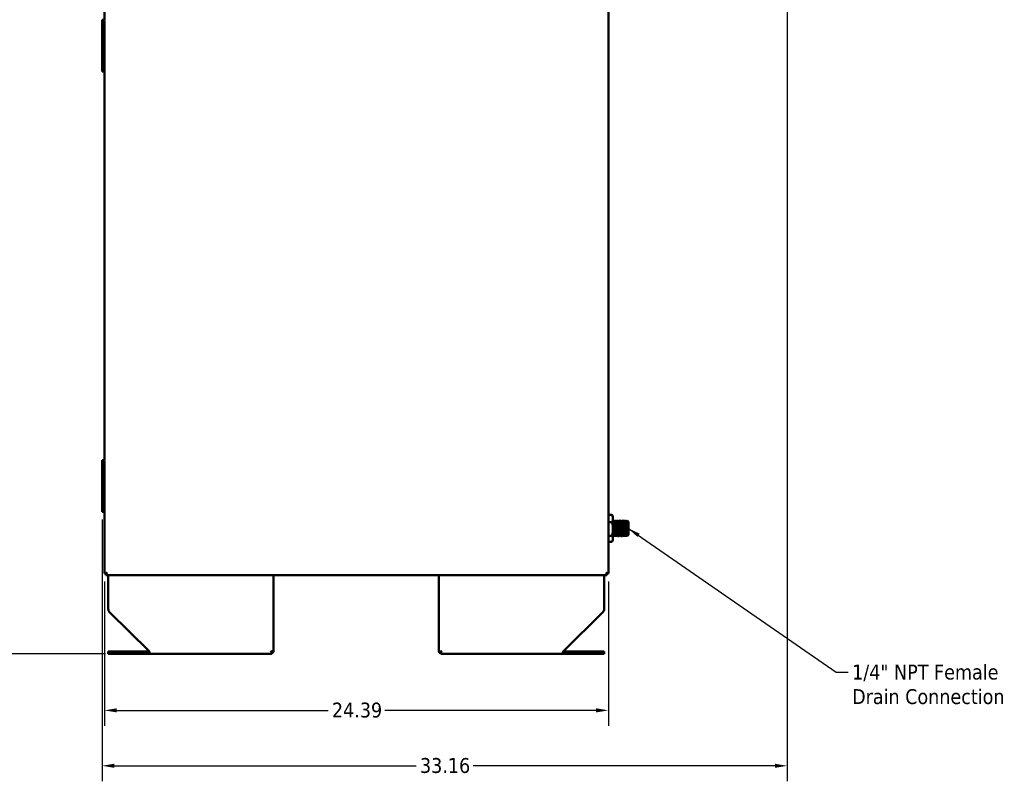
# Model space of a CAD drawing. Header units: inches. Extents: x 1 to 203, y 4 to 128.
# Tile 18 of 137: x 37 to 84, y 36 to 73. Entities that reach past the tile are written whole.
import ezdxf

# ---------------------------------------------------------------- set-up
doc = ezdxf.new("R2010")
doc.units = ezdxf.units.IN
doc.header["$LTSCALE"] = 6
doc.header["$MEASUREMENT"] = 0
for name, color, linetype, lineweight in [('Dimension (ANSI)', 7, 'Continuous', 25), ('Symbol (ANSI)', 7, 'Continuous', 25), ('Visible (ANSI)', 7, 'Continuous', 50)]:
    doc.layers.add(name, color=color, linetype=linetype, lineweight=lineweight)
doc.styles.add('Note Text (ANSI)', font='tahoma.ttf')
doc.dimstyles.new('Default (ANSI)', dxfattribs={"dimscale": 6, "dimtxt": 0.12, "dimasz": 0.098425, "dimexe": 0.125, "dimexo": 0.0625, "dimgap": 0.031496, "dimtad": 0, "dimtih": 1, "dimtoh": 1, "dimrnd": 1e-08, "dimzin": 4, "dimdsep": 46, "dimtxsty": 'Note Text (ANSI)', "dimcen": 0.09, "dimdle": 0.393701, "dimclrd": 256, "dimclre": 256, "dimclrt": 256, "dimadec": 0, "dimazin": 1, "dimtfac": 1, "dimtofl": 0, "dimtmove": 0, "dimatfit": 3, "dimfxl": 1, "dimtolj": 1, "dimtzin": 4, "dimlwd": -1, "dimlwe": -1, "dimarcsym": 0})
doc.dimstyles.new('Default (ANSI)$7', dxfattribs={"dimscale": 6, "dimtxt": 0.12, "dimasz": 0.098425, "dimexe": 0.125, "dimexo": 0.0625, "dimgap": 0.031496, "dimtad": 0, "dimtih": 1, "dimtoh": 1, "dimrnd": 1e-08, "dimzin": 4, "dimdsep": 46, "dimtxsty": 'Note Text (ANSI)', "dimcen": 0.09, "dimdle": 0.393701, "dimclrd": 256, "dimclre": 256, "dimclrt": 256, "dimadec": 0, "dimazin": 1, "dimtfac": 1, "dimtofl": 0, "dimtmove": 0, "dimatfit": 3, "dimfxl": 1, "dimtolj": 1, "dimtzin": 4, "dimlwd": -1, "dimlwe": -1, "dimarcsym": 0})

# ---------------------------------------------------------------- blocks, each defined once
blk = doc.blocks.new('*D13')
at = {"layer": 'Defpoints', "color": 0, "transparency": 16777216}
for p in [(73.92, 95.895), (40.765, 48.928), (73.92, 36.644)]:
    blk.add_point(p, dxfattribs=at)
at = {"layer": 'Dimension (ANSI)', "transparency": 16777216}
for p, q in [((73.92, 95.52), (73.92, 35.894)), ((40.765, 48.553), (40.765, 35.894)), ((41.355, 36.644), (55.962, 36.644)), ((73.33, 36.644), (58.723, 36.644))]:
    blk.add_line(p, q, dxfattribs=at)
for points in [[(41.355, 36.743), (41.355, 36.546), (40.765, 36.644)], [(73.33, 36.743), (73.33, 36.546), (73.92, 36.644)]]:
    blk.add_solid(points, dxfattribs=at)
at = {"layer": 'Dimension (ANSI)', "transparency": 16777216, "insert": (56.151, 37.019), "char_height": 0.72, "attachment_point": 1, "style": 'Note Text (ANSI)'}
blk.add_mtext('\\A1;33.16', dxfattribs=at)
blk = doc.blocks.new('*D14')
at = {"layer": 'Defpoints', "color": 0, "transparency": 16777216}
for p in [(40.882, 45.939), (65.267, 45.939), (65.267, 39.325)]:
    blk.add_point(p, dxfattribs=at)
at = {"layer": 'Dimension (ANSI)', "transparency": 16777216}
for p, q in [((40.882, 45.564), (40.882, 38.575)), ((65.267, 45.564), (65.267, 38.575)), ((41.472, 39.325), (51.701, 39.325)), ((64.676, 39.325), (54.447, 39.325))]:
    blk.add_line(p, q, dxfattribs=at)
for points in [[(41.472, 39.423), (41.472, 39.226), (40.882, 39.325)], [(64.676, 39.423), (64.676, 39.226), (65.267, 39.325)]]:
    blk.add_solid(points, dxfattribs=at)
at = {"layer": 'Dimension (ANSI)', "transparency": 16777216, "insert": (51.89, 39.7), "char_height": 0.72, "attachment_point": 1, "style": 'Note Text (ANSI)'}
blk.add_mtext('\\A1;24.39', dxfattribs=at)
blk = doc.blocks.new('*D15')
at = {"layer": 'Defpoints', "color": 0, "transparency": 16777216}
for p in [(35.761, 118.263), (40.958, 118.263), (41.316, 42.065)]:
    blk.add_point(p, dxfattribs=at)
at = {"layer": 'Dimension (ANSI)', "transparency": 16777216}
for p, q in [((40.583, 118.263), (35.011, 118.263)), ((35.761, 117.672), (35.761, 80.728)), ((35.761, 42.655), (35.761, 79.6)), ((40.941, 42.065), (35.011, 42.065))]:
    blk.add_line(p, q, dxfattribs=at)
for points in [[(35.663, 117.672), (35.86, 117.672), (35.761, 118.263)], [(35.663, 42.655), (35.86, 42.655), (35.761, 42.065)]]:
    blk.add_solid(points, dxfattribs=at)
at = {"layer": 'Dimension (ANSI)', "transparency": 16777216, "insert": (34.574, 80.539), "char_height": 0.72, "attachment_point": 1, "style": 'Note Text (ANSI)'}
blk.add_mtext('\\A1;76.20', dxfattribs=at)

msp = doc.modelspace()

# ---------------------------------------------------------------- linework, layer by layer
at = {"layer": 'Visible (ANSI)'}
for p, q in [((65.267, 45.939), (65.267, 118.189)), ((40.882, 91.432), (40.882, 72.727)), ((40.882, 72.727), (40.765, 72.727)), ((40.765, 72.727), (40.765, 72.227)), ((40.882, 72.696), (40.883, 72.696)), ((40.883, 72.696), (40.883, 70.133)), ((40.883, 72.227), (40.765, 72.227)), ((40.883, 72.227), (40.765, 72.227)), ((40.765, 72.227), (40.765, 71.727)), ((40.883, 71.727), (40.765, 71.727)), ((40.765, 71.727), (40.765, 71.227)), ((40.883, 71.727), (40.765, 71.727)), ((40.883, 71.227), (40.765, 71.227)), ((40.883, 71.227), (40.765, 71.227)), ((40.765, 71.227), (40.765, 70.727)), ((40.883, 70.727), (40.765, 70.727)), ((40.765, 70.727), (40.765, 70.227)), ((40.883, 70.727), (40.765, 70.727)), ((40.883, 70.227), (40.765, 70.227)), ((40.882, 70.133), (40.882, 51.428)), ((40.883, 70.133), (40.882, 70.133)), ((40.882, 51.428), (40.765, 51.428)), ((40.765, 51.428), (40.765, 50.928)), ((40.882, 51.396), (40.883, 51.396)), ((40.883, 51.396), (40.883, 48.834)), ((40.883, 50.928), (40.765, 50.928)), ((40.883, 50.928), (40.765, 50.928)), ((40.765, 50.928), (40.765, 50.428)), ((40.883, 50.428), (40.765, 50.428)), ((40.765, 50.428), (40.765, 49.928)), ((40.883, 50.428), (40.765, 50.428)), ((40.883, 49.928), (40.765, 49.928)), ((40.883, 49.928), (40.765, 49.928)), ((40.765, 49.928), (40.765, 49.428)), ((40.883, 49.428), (40.765, 49.428)), ((40.765, 49.428), (40.765, 48.928)), ((40.883, 49.428), (40.765, 49.428)), ((40.883, 48.928), (40.765, 48.928)), ((40.883, 48.834), (40.882, 48.834)), ((40.882, 48.834), (40.882, 45.939)), ((65.442, 48.775), (65.267, 48.775)), ((65.492, 48.689), (65.452, 48.757)), ((65.492, 48.689), (65.492, 48.598)), ((65.442, 48.421), (65.267, 48.421)), ((65.492, 48.598), (65.492, 48.096)), ((65.523, 48.461), (65.515, 48.461)), ((65.546, 48.501), (65.554, 48.501)), ((65.585, 48.461), (65.578, 48.461)), ((65.609, 48.501), (65.616, 48.501)), ((65.648, 48.461), (65.64, 48.461)), ((65.671, 48.501), (65.679, 48.501)), ((65.71, 48.461), (65.703, 48.461)), ((65.734, 48.501), (65.741, 48.501)), ((65.773, 48.461), (65.765, 48.461)), ((65.796, 48.501), (65.804, 48.501)), ((65.835, 48.461), (65.828, 48.461)), ((65.859, 48.501), (65.866, 48.501)), ((65.898, 48.461), (65.89, 48.461)), ((65.921, 48.501), (65.929, 48.501)), ((65.96, 48.461), (65.953, 48.461)), ((65.984, 48.501), (65.991, 48.501)), ((66.023, 48.461), (66.015, 48.461)), ((66.046, 48.501), (66.054, 48.501)), ((66.085, 48.461), (66.078, 48.461)), ((66.109, 48.501), (66.116, 48.501)), ((66.148, 48.461), (66.14, 48.461)), ((66.171, 48.501), (66.179, 48.501)), ((66.179, 48.501), (66.179, 48.377)), ((66.21, 48.461), (66.203, 48.461)), ((66.21, 48.461), (66.213, 48.467)), ((66.242, 48.439), (66.214, 48.467)), ((66.22, 48.056), (66.22, 48.308)), ((66.242, 48.439), (66.242, 47.814)), ((65.442, 47.772), (65.267, 47.772)), ((65.492, 48.096), (65.492, 47.625)), ((65.515, 47.751), (65.523, 47.751)), ((65.554, 47.792), (65.546, 47.792)), ((65.577, 47.751), (65.585, 47.751)), ((65.616, 47.792), (65.609, 47.792)), ((65.64, 47.751), (65.648, 47.751)), ((65.679, 47.792), (65.671, 47.792)), ((65.702, 47.751), (65.71, 47.751)), ((65.741, 47.792), (65.734, 47.792)), ((65.765, 47.751), (65.773, 47.751)), ((65.804, 47.792), (65.796, 47.792)), ((65.827, 47.751), (65.835, 47.751)), ((65.866, 47.792), (65.859, 47.792)), ((65.89, 47.751), (65.898, 47.751)), ((65.929, 47.792), (65.921, 47.792)), ((65.952, 47.751), (65.96, 47.751)), ((65.991, 47.792), (65.984, 47.792)), ((66.015, 47.751), (66.023, 47.751)), ((66.054, 47.792), (66.046, 47.792)), ((66.077, 47.751), (66.085, 47.751)), ((66.116, 47.792), (66.109, 47.792)), ((66.14, 47.751), (66.148, 47.751)), ((66.179, 47.792), (66.171, 47.792)), ((66.242, 47.814), (66.194, 47.766)), ((65.442, 47.478), (65.267, 47.478)), ((65.492, 47.564), (65.452, 47.496)), ((65.492, 47.625), (65.492, 47.564)), ((40.882, 45.939), (40.884, 45.939)), ((40.927, 45.939), (40.884, 45.939)), ((40.958, 45.939), (40.927, 45.939)), ((40.958, 45.939), (40.956, 45.939)), ((40.956, 45.865), (40.956, 45.939)), ((40.958, 45.865), (40.956, 45.865)), ((40.958, 45.939), (40.958, 45.939)), ((40.958, 45.939), (40.958, 45.939)), ((40.958, 45.939), (40.958, 45.939)), ((40.958, 45.939), (40.958, 45.908)), ((40.958, 45.939), (40.958, 45.939)), ((65.193, 45.865), (40.958, 45.865)), ((40.998, 45.978), (40.998, 45.978)), ((40.998, 45.978), (40.998, 45.978)), ((41.066, 44.232), (41.066, 45.865)), ((49.066, 42.169), (49.066, 45.865)), ((57.066, 42.169), (57.066, 45.865)), ((65.066, 44.232), (65.066, 45.865)), ((65.154, 45.978), (65.154, 45.978)), ((65.19, 45.941), (65.19, 45.942)), ((65.193, 45.939), (65.193, 45.939)), ((65.193, 45.939), (65.193, 45.939)), ((65.193, 45.939), (65.193, 45.939)), ((65.193, 45.939), (65.193, 45.939)), ((65.193, 45.939), (65.225, 45.939)), ((65.193, 45.939), (65.193, 45.939)), ((65.193, 45.939), (65.193, 45.908)), ((65.225, 45.939), (65.267, 45.939)), ((41.141, 44.053), (43.026, 42.208)), ((64.991, 44.053), (63.106, 42.208)), ((41.066, 42.169), (41.316, 42.169)), ((41.066, 42.065), (41.066, 42.169)), ((41.066, 42.065), (41.316, 42.065)), ((43.003, 42.169), (41.316, 42.169)), ((43.003, 42.065), (41.316, 42.065)), ((43.003, 42.169), (43.043, 42.169)), ((43.003, 42.065), (43.003, 42.169)), ((43.075, 42.065), (43.003, 42.065)), ((48.962, 42.064), (43.076, 42.064)), ((48.962, 42.168), (48.922, 42.208)), ((48.962, 42.169), (48.922, 42.208)), ((49.066, 42.169), (48.962, 42.169)), ((48.962, 42.064), (48.962, 42.168)), ((57.066, 42.169), (57.17, 42.169)), ((57.17, 42.169), (57.209, 42.208)), ((57.17, 42.168), (57.209, 42.208)), ((57.17, 42.064), (57.17, 42.168)), ((63.056, 42.064), (57.17, 42.064)), ((63.128, 42.065), (63.056, 42.065)), ((63.088, 42.169), (63.128, 42.169)), ((64.816, 42.169), (63.128, 42.169)), ((63.128, 42.065), (63.128, 42.169)), ((64.816, 42.065), (63.128, 42.065)), ((64.816, 42.169), (65.066, 42.169)), ((64.816, 42.065), (65.066, 42.065)), ((65.066, 42.169), (65.066, 42.065))]:
    msp.add_line(p, q, dxfattribs=at)
for centre, radius, start, end in [((41.316, 44.232), 0.25, 180, 225.608), ((64.816, 44.232), 0.25, 314.392, 0), ((48.922, 42.208), 0.0394, 314.8618, 314.9763), ((48.922, 42.208), 0.143, 285.9148, 344.0525), ((57.209, 42.208), 0.143, 195.9475, 254.0852), ((57.209, 42.208), 0.0394, 225.0237, 225.1382)]:
    msp.add_arc(centre, radius, start, end, dxfattribs=at)
for centre, major_axis, ratio, start_param, end_param in [((40.998, 45.978), (0.0394, 0.0394), 0.001879, 3.143472, 4.709443), ((40.958, 45.978), (0, -0.113), 0.003758, 0, 0.895985), ((40.997, 45.979), (-0.113, -0.113), 0.001879, 1.569227, 1.570999), ((40.997, 45.978), (0, -0.113), 0.003758, 1.56912, 1.570796), ((40.997, 45.978), (0, -0.0394), 0.003758, 1.565972, 1.568563), ((40.998, 45.978), (0.113, 0.113), 0.001879, 4.71082, 4.712592), ((65.153, 45.978), (0, -0.113), 0.003758, 1.56912, 1.570796), ((65.153, 45.979), (-0.113, 0.113), 0.001879, 4.707062, 4.708834), ((65.153, 45.979), (-0.0394, 0.0394), 0.001879, 3.139714, 4.703452), ((65.153, 45.978), (0.113, -0.113), 0.001879, 1.565469, 1.567241), ((65.193, 45.978), (0, -0.113), 0.003758, 0, 0.895985)]:
    msp.add_ellipse(centre, major_axis=major_axis, ratio=ratio, start_param=start_param, end_param=end_param, dxfattribs=at)
for points, weights in [([(65.492, 48.598), (65.492, 48.68), (65.442, 48.775)], [1.63796447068, 1.63796447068, 1.52036391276]), ([(65.452, 48.757), (65.447, 48.766), (65.442, 48.775)], [1.5441148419, 1.53290844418, 1.52036391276]), ([(65.442, 48.421), (65.492, 48.516), (65.492, 48.598)], [1.52036391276, 1.63796447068, 1.63796447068]), ([(65.492, 48.096), (65.492, 48.247), (65.442, 48.421)], [1.63796447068, 1.63796447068, 1.52036391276]), ([(66.179, 48.501), (66.179, 48.501), (66.179, 48.501)], [1, 0.994685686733, 0.990113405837]), ([(65.442, 47.772), (65.492, 47.946), (65.492, 48.096)], [1.52036391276, 1.63796447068, 1.63796447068]), ([(65.492, 47.625), (65.492, 47.693), (65.442, 47.772)], [1.63796447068, 1.63796447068, 1.52036391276]), ([(65.442, 47.478), (65.492, 47.557), (65.492, 47.625)], [1.52036391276, 1.63796447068, 1.63796447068])]:
    msp.add_rational_spline(points, weights, degree=2, dxfattribs=at)
for points, weights, knots in [([(65.523, 47.752), (65.519, 47.745), (65.515, 47.847), (65.511, 47.951), (65.507, 48.106), (65.504, 48.261), (65.5, 48.377), (65.496, 48.493), (65.492, 48.501)], [0.998039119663, 0.924872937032, 1, 0.923879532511, 1, 0.923879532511, 1, 0.923879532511, 1], [0.46006525, 0.46006525, 0.46006525, 0.465, 0.465, 0.47, 0.47, 0.475, 0.475, 0.48, 0.48, 0.48]), ([(65.515, 47.751), (65.511, 47.751), (65.507, 47.847), (65.504, 47.951), (65.5, 48.106), (65.496, 48.261), (65.492, 48.377)], [0.990113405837, 0.929193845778, 1, 0.923879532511, 1, 0.923879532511, 1], [0.50034907, 0.50034907, 0.50034907, 0.505, 0.505, 0.51, 0.51, 0.515, 0.515, 0.515]), ([(65.546, 47.792), (65.542, 47.792), (65.539, 47.878), (65.535, 47.97), (65.531, 48.109), (65.527, 48.247), (65.523, 48.35), (65.519, 48.453), (65.515, 48.46), (65.515, 48.46), (65.515, 48.46)], [0.990113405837, 0.929193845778, 1, 0.923879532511, 1, 0.923879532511, 1, 0.923879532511, 1, 0.99952250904, 0.999051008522], [0.46034907, 0.46034907, 0.46034907, 0.465, 0.465, 0.47, 0.47, 0.475, 0.475, 0.48, 0.48, 0.48003136, 0.48003136, 0.48003136]), ([(65.553, 47.793), (65.55, 47.799), (65.547, 47.878), (65.543, 47.97), (65.539, 48.109), (65.535, 48.247), (65.531, 48.35), (65.527, 48.453), (65.523, 48.46), (65.523, 48.461), (65.523, 48.461)], [0.982215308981, 0.934160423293, 1, 0.923879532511, 1, 0.923879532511, 1, 0.923879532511, 1, 0.994685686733, 0.990113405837], [0.4606753, 0.4606753, 0.4606753, 0.465, 0.465, 0.47, 0.47, 0.475, 0.475, 0.48, 0.48, 0.48034907, 0.48034907, 0.48034907]), ([(65.577, 47.751), (65.574, 47.751), (65.57, 47.847), (65.566, 47.951), (65.562, 48.106), (65.558, 48.261), (65.554, 48.377), (65.55, 48.493), (65.547, 48.501), (65.546, 48.502), (65.546, 48.501)], [0.990113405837, 0.929193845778, 1, 0.923879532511, 1, 0.923879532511, 1, 0.923879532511, 1, 0.990261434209, 0.983014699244], [0.46034907, 0.46034907, 0.46034907, 0.465, 0.465, 0.47, 0.47, 0.475, 0.475, 0.48, 0.48, 0.48063968, 0.48063968, 0.48063968]), ([(65.585, 47.752), (65.582, 47.745), (65.578, 47.847), (65.574, 47.951), (65.57, 48.106), (65.566, 48.261), (65.562, 48.377), (65.558, 48.493), (65.554, 48.501), (65.554, 48.501), (65.554, 48.501)], [0.998039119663, 0.924872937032, 1, 0.923879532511, 1, 0.923879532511, 1, 0.923879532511, 1, 0.994685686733, 0.990113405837], [0.42006525, 0.42006525, 0.42006525, 0.425, 0.425, 0.43, 0.43, 0.435, 0.435, 0.44, 0.44, 0.44034907, 0.44034907, 0.44034907]), ([(65.609, 47.792), (65.605, 47.792), (65.601, 47.878), (65.597, 47.97), (65.593, 48.109), (65.589, 48.247), (65.586, 48.35), (65.582, 48.453), (65.578, 48.46), (65.578, 48.46), (65.578, 48.46)], [0.990113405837, 0.929193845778, 1, 0.923879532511, 1, 0.923879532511, 1, 0.923879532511, 1, 0.99952250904, 0.999051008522], [0.42034907, 0.42034907, 0.42034907, 0.425, 0.425, 0.43, 0.43, 0.435, 0.435, 0.44, 0.44, 0.44003136, 0.44003136, 0.44003136]), ([(65.616, 47.793), (65.612, 47.799), (65.609, 47.878), (65.605, 47.97), (65.601, 48.109), (65.597, 48.247), (65.593, 48.35), (65.589, 48.453), (65.586, 48.46), (65.585, 48.461), (65.585, 48.461)], [0.982215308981, 0.934160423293, 1, 0.923879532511, 1, 0.923879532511, 1, 0.923879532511, 1, 0.994685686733, 0.990113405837], [0.4206753, 0.4206753, 0.4206753, 0.425, 0.425, 0.43, 0.43, 0.435, 0.435, 0.44, 0.44, 0.44034907, 0.44034907, 0.44034907]), ([(65.64, 47.751), (65.636, 47.751), (65.632, 47.847), (65.629, 47.951), (65.625, 48.106), (65.621, 48.261), (65.617, 48.377), (65.613, 48.493), (65.609, 48.501), (65.609, 48.502), (65.608, 48.501)], [0.990113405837, 0.929193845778, 1, 0.923879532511, 1, 0.923879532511, 1, 0.923879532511, 1, 0.990261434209, 0.983014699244], [0.42034907, 0.42034907, 0.42034907, 0.425, 0.425, 0.43, 0.43, 0.435, 0.435, 0.44, 0.44, 0.44063968, 0.44063968, 0.44063968]), ([(65.648, 47.752), (65.644, 47.745), (65.64, 47.847), (65.636, 47.951), (65.632, 48.106), (65.629, 48.261), (65.625, 48.377), (65.621, 48.493), (65.617, 48.501), (65.617, 48.501), (65.616, 48.501)], [0.998039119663, 0.924872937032, 1, 0.923879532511, 1, 0.923879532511, 1, 0.923879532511, 1, 0.994685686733, 0.990113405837], [0.38006525, 0.38006525, 0.38006525, 0.385, 0.385, 0.39, 0.39, 0.395, 0.395, 0.4, 0.4, 0.40034907, 0.40034907, 0.40034907]), ([(65.671, 47.792), (65.667, 47.792), (65.664, 47.878), (65.66, 47.97), (65.656, 48.109), (65.652, 48.247), (65.648, 48.35), (65.644, 48.453), (65.64, 48.46), (65.64, 48.46), (65.64, 48.46)], [0.990113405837, 0.929193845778, 1, 0.923879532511, 1, 0.923879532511, 1, 0.923879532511, 1, 0.99952250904, 0.999051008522], [0.38034907, 0.38034907, 0.38034907, 0.385, 0.385, 0.39, 0.39, 0.395, 0.395, 0.4, 0.4, 0.40003136, 0.40003136, 0.40003136]), ([(65.678, 47.793), (65.675, 47.799), (65.672, 47.878), (65.668, 47.97), (65.664, 48.109), (65.66, 48.247), (65.656, 48.35), (65.652, 48.453), (65.648, 48.46), (65.648, 48.461), (65.648, 48.461)], [0.982215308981, 0.934160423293, 1, 0.923879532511, 1, 0.923879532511, 1, 0.923879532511, 1, 0.994685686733, 0.990113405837], [0.3806753, 0.3806753, 0.3806753, 0.385, 0.385, 0.39, 0.39, 0.395, 0.395, 0.4, 0.4, 0.40034907, 0.40034907, 0.40034907]), ([(65.702, 47.751), (65.699, 47.751), (65.695, 47.847), (65.691, 47.951), (65.687, 48.106), (65.683, 48.261), (65.679, 48.377), (65.675, 48.493), (65.672, 48.501), (65.671, 48.502), (65.671, 48.501)], [0.990113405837, 0.929193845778, 1, 0.923879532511, 1, 0.923879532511, 1, 0.923879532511, 1, 0.990261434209, 0.983014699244], [0.38034907, 0.38034907, 0.38034907, 0.385, 0.385, 0.39, 0.39, 0.395, 0.395, 0.4, 0.4, 0.40063968, 0.40063968, 0.40063968]), ([(65.71, 47.752), (65.707, 47.745), (65.703, 47.847), (65.699, 47.951), (65.695, 48.106), (65.691, 48.261), (65.687, 48.377), (65.683, 48.493), (65.679, 48.501), (65.679, 48.501), (65.679, 48.501)], [0.998039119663, 0.924872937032, 1, 0.923879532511, 1, 0.923879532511, 1, 0.923879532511, 1, 0.994685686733, 0.990113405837], [0.34006525, 0.34006525, 0.34006525, 0.345, 0.345, 0.35, 0.35, 0.355, 0.355, 0.36, 0.36, 0.36034907, 0.36034907, 0.36034907]), ([(65.734, 47.792), (65.73, 47.792), (65.726, 47.878), (65.722, 47.97), (65.718, 48.109), (65.714, 48.247), (65.711, 48.35), (65.707, 48.453), (65.703, 48.46), (65.703, 48.46), (65.703, 48.46)], [0.990113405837, 0.929193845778, 1, 0.923879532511, 1, 0.923879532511, 1, 0.923879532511, 1, 0.99952250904, 0.999051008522], [0.34034907, 0.34034907, 0.34034907, 0.345, 0.345, 0.35, 0.35, 0.355, 0.355, 0.36, 0.36, 0.36003136, 0.36003136, 0.36003136]), ([(65.741, 47.793), (65.737, 47.799), (65.734, 47.878), (65.73, 47.97), (65.726, 48.109), (65.722, 48.247), (65.718, 48.35), (65.714, 48.453), (65.711, 48.46), (65.71, 48.461), (65.71, 48.461)], [0.982215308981, 0.934160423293, 1, 0.923879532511, 1, 0.923879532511, 1, 0.923879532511, 1, 0.994685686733, 0.990113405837], [0.3406753, 0.3406753, 0.3406753, 0.345, 0.345, 0.35, 0.35, 0.355, 0.355, 0.36, 0.36, 0.36034907, 0.36034907, 0.36034907]), ([(65.765, 47.751), (65.761, 47.751), (65.757, 47.847), (65.754, 47.951), (65.75, 48.106), (65.746, 48.261), (65.742, 48.377), (65.738, 48.493), (65.734, 48.501), (65.734, 48.502), (65.733, 48.501)], [0.990113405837, 0.929193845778, 1, 0.923879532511, 1, 0.923879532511, 1, 0.923879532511, 1, 0.990261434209, 0.983014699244], [0.34034907, 0.34034907, 0.34034907, 0.345, 0.345, 0.35, 0.35, 0.355, 0.355, 0.36, 0.36, 0.36063968, 0.36063968, 0.36063968]), ([(65.773, 47.752), (65.769, 47.745), (65.765, 47.847), (65.761, 47.951), (65.757, 48.106), (65.754, 48.261), (65.75, 48.377), (65.746, 48.493), (65.742, 48.501), (65.742, 48.501), (65.741, 48.501)], [0.998039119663, 0.924872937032, 1, 0.923879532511, 1, 0.923879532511, 1, 0.923879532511, 1, 0.994685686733, 0.990113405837], [0.30006525, 0.30006525, 0.30006525, 0.305, 0.305, 0.31, 0.31, 0.315, 0.315, 0.32, 0.32, 0.32034907, 0.32034907, 0.32034907]), ([(65.796, 47.792), (65.792, 47.792), (65.789, 47.878), (65.785, 47.97), (65.781, 48.109), (65.777, 48.247), (65.773, 48.35), (65.769, 48.453), (65.765, 48.46), (65.765, 48.46), (65.765, 48.46)], [0.990113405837, 0.929193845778, 1, 0.923879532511, 1, 0.923879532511, 1, 0.923879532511, 1, 0.99952250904, 0.999051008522], [0.30034907, 0.30034907, 0.30034907, 0.305, 0.305, 0.31, 0.31, 0.315, 0.315, 0.32, 0.32, 0.32003136, 0.32003136, 0.32003136]), ([(65.803, 47.793), (65.8, 47.799), (65.797, 47.878), (65.793, 47.97), (65.789, 48.109), (65.785, 48.247), (65.781, 48.35), (65.777, 48.453), (65.773, 48.46), (65.773, 48.461), (65.773, 48.461)], [0.982215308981, 0.934160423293, 1, 0.923879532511, 1, 0.923879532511, 1, 0.923879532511, 1, 0.994685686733, 0.990113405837], [0.3006753, 0.3006753, 0.3006753, 0.305, 0.305, 0.31, 0.31, 0.315, 0.315, 0.32, 0.32, 0.32034907, 0.32034907, 0.32034907]), ([(65.827, 47.751), (65.824, 47.751), (65.82, 47.847), (65.816, 47.951), (65.812, 48.106), (65.808, 48.261), (65.804, 48.377), (65.8, 48.493), (65.797, 48.501), (65.796, 48.502), (65.796, 48.501)], [0.990113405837, 0.929193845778, 1, 0.923879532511, 1, 0.923879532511, 1, 0.923879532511, 1, 0.990261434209, 0.983014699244], [0.30034907, 0.30034907, 0.30034907, 0.305, 0.305, 0.31, 0.31, 0.315, 0.315, 0.32, 0.32, 0.32063968, 0.32063968, 0.32063968]), ([(65.835, 47.752), (65.832, 47.745), (65.828, 47.847), (65.824, 47.951), (65.82, 48.106), (65.816, 48.261), (65.812, 48.377), (65.808, 48.493), (65.804, 48.501), (65.804, 48.501), (65.804, 48.501)], [0.998039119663, 0.924872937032, 1, 0.923879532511, 1, 0.923879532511, 1, 0.923879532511, 1, 0.994685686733, 0.990113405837], [0.26006525, 0.26006525, 0.26006525, 0.265, 0.265, 0.27, 0.27, 0.275, 0.275, 0.28, 0.28, 0.28034907, 0.28034907, 0.28034907]), ([(65.859, 47.792), (65.855, 47.792), (65.851, 47.878), (65.847, 47.97), (65.843, 48.109), (65.839, 48.247), (65.836, 48.35), (65.832, 48.453), (65.828, 48.46), (65.828, 48.46), (65.828, 48.46)], [0.990113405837, 0.929193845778, 1, 0.923879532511, 1, 0.923879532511, 1, 0.923879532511, 1, 0.99952250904, 0.999051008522], [0.26034907, 0.26034907, 0.26034907, 0.265, 0.265, 0.27, 0.27, 0.275, 0.275, 0.28, 0.28, 0.28003136, 0.28003136, 0.28003136]), ([(65.866, 47.793), (65.862, 47.799), (65.859, 47.878), (65.855, 47.97), (65.851, 48.109), (65.847, 48.247), (65.843, 48.35), (65.839, 48.453), (65.836, 48.46), (65.835, 48.461), (65.835, 48.461)], [0.982215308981, 0.934160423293, 1, 0.923879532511, 1, 0.923879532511, 1, 0.923879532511, 1, 0.994685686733, 0.990113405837], [0.2606753, 0.2606753, 0.2606753, 0.265, 0.265, 0.27, 0.27, 0.275, 0.275, 0.28, 0.28, 0.28034907, 0.28034907, 0.28034907]), ([(65.89, 47.751), (65.886, 47.751), (65.882, 47.847), (65.879, 47.951), (65.875, 48.106), (65.871, 48.261), (65.867, 48.377), (65.863, 48.493), (65.859, 48.501), (65.859, 48.502), (65.858, 48.501)], [0.990113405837, 0.929193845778, 1, 0.923879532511, 1, 0.923879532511, 1, 0.923879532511, 1, 0.990261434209, 0.983014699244], [0.26034907, 0.26034907, 0.26034907, 0.265, 0.265, 0.27, 0.27, 0.275, 0.275, 0.28, 0.28, 0.28063968, 0.28063968, 0.28063968]), ([(65.898, 47.752), (65.894, 47.745), (65.89, 47.847), (65.886, 47.951), (65.882, 48.106), (65.879, 48.261), (65.875, 48.377), (65.871, 48.493), (65.867, 48.501), (65.867, 48.501), (65.866, 48.501)], [0.998039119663, 0.924872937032, 1, 0.923879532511, 1, 0.923879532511, 1, 0.923879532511, 1, 0.994685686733, 0.990113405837], [0.22006525, 0.22006525, 0.22006525, 0.225, 0.225, 0.23, 0.23, 0.235, 0.235, 0.24, 0.24, 0.24034907, 0.24034907, 0.24034907]), ([(65.921, 47.792), (65.917, 47.792), (65.914, 47.878), (65.91, 47.97), (65.906, 48.109), (65.902, 48.247), (65.898, 48.35), (65.894, 48.453), (65.89, 48.46), (65.89, 48.46), (65.89, 48.46)], [0.990113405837, 0.929193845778, 1, 0.923879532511, 1, 0.923879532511, 1, 0.923879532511, 1, 0.99952250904, 0.999051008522], [0.22034907, 0.22034907, 0.22034907, 0.225, 0.225, 0.23, 0.23, 0.235, 0.235, 0.24, 0.24, 0.24003136, 0.24003136, 0.24003136]), ([(65.928, 47.793), (65.925, 47.799), (65.922, 47.878), (65.918, 47.97), (65.914, 48.109), (65.91, 48.247), (65.906, 48.35), (65.902, 48.453), (65.898, 48.46), (65.898, 48.461), (65.898, 48.461)], [0.982215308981, 0.934160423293, 1, 0.923879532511, 1, 0.923879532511, 1, 0.923879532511, 1, 0.994685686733, 0.990113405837], [0.2206753, 0.2206753, 0.2206753, 0.225, 0.225, 0.23, 0.23, 0.235, 0.235, 0.24, 0.24, 0.24034907, 0.24034907, 0.24034907]), ([(65.952, 47.751), (65.949, 47.751), (65.945, 47.847), (65.941, 47.951), (65.937, 48.106), (65.933, 48.261), (65.929, 48.377), (65.925, 48.493), (65.922, 48.501), (65.921, 48.502), (65.921, 48.501)], [0.990113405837, 0.929193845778, 1, 0.923879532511, 1, 0.923879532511, 1, 0.923879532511, 1, 0.990261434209, 0.983014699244], [0.22034907, 0.22034907, 0.22034907, 0.225, 0.225, 0.23, 0.23, 0.235, 0.235, 0.24, 0.24, 0.24063968, 0.24063968, 0.24063968]), ([(65.96, 47.752), (65.957, 47.745), (65.953, 47.847), (65.949, 47.951), (65.945, 48.106), (65.941, 48.261), (65.937, 48.377), (65.933, 48.493), (65.929, 48.501), (65.929, 48.501), (65.929, 48.501)], [0.998039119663, 0.924872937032, 1, 0.923879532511, 1, 0.923879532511, 1, 0.923879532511, 1, 0.994685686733, 0.990113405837], [0.18006525, 0.18006525, 0.18006525, 0.185, 0.185, 0.19, 0.19, 0.195, 0.195, 0.2, 0.2, 0.20034907, 0.20034907, 0.20034907]), ([(65.984, 47.792), (65.98, 47.792), (65.976, 47.878), (65.972, 47.97), (65.968, 48.109), (65.964, 48.247), (65.961, 48.35), (65.957, 48.453), (65.953, 48.46), (65.953, 48.46), (65.953, 48.46)], [0.990113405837, 0.929193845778, 1, 0.923879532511, 1, 0.923879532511, 1, 0.923879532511, 1, 0.99952250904, 0.999051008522], [0.18034907, 0.18034907, 0.18034907, 0.185, 0.185, 0.19, 0.19, 0.195, 0.195, 0.2, 0.2, 0.20003136, 0.20003136, 0.20003136]), ([(65.991, 47.793), (65.987, 47.799), (65.984, 47.878), (65.98, 47.97), (65.976, 48.109), (65.972, 48.247), (65.968, 48.35), (65.964, 48.453), (65.961, 48.46), (65.96, 48.461), (65.96, 48.461)], [0.982215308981, 0.934160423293, 1, 0.923879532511, 1, 0.923879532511, 1, 0.923879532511, 1, 0.994685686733, 0.990113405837], [0.1806753, 0.1806753, 0.1806753, 0.185, 0.185, 0.19, 0.19, 0.195, 0.195, 0.2, 0.2, 0.20034907, 0.20034907, 0.20034907]), ([(66.015, 47.751), (66.011, 47.751), (66.007, 47.847), (66.004, 47.951), (66, 48.106), (65.996, 48.261), (65.992, 48.377), (65.988, 48.493), (65.984, 48.501), (65.984, 48.502), (65.983, 48.501)], [0.990113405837, 0.929193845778, 1, 0.923879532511, 1, 0.923879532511, 1, 0.923879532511, 1, 0.990261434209, 0.983014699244], [0.18034907, 0.18034907, 0.18034907, 0.185, 0.185, 0.19, 0.19, 0.195, 0.195, 0.2, 0.2, 0.20063968, 0.20063968, 0.20063968]), ([(66.023, 47.752), (66.019, 47.745), (66.015, 47.847), (66.011, 47.951), (66.007, 48.106), (66.004, 48.261), (66, 48.377), (65.996, 48.493), (65.992, 48.501), (65.992, 48.501), (65.991, 48.501)], [0.998039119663, 0.924872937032, 1, 0.923879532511, 1, 0.923879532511, 1, 0.923879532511, 1, 0.994685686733, 0.990113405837], [0.14006525, 0.14006525, 0.14006525, 0.145, 0.145, 0.15, 0.15, 0.155, 0.155, 0.16, 0.16, 0.16034907, 0.16034907, 0.16034907]), ([(66.046, 47.792), (66.042, 47.792), (66.039, 47.878), (66.035, 47.97), (66.031, 48.109), (66.027, 48.247), (66.023, 48.35), (66.019, 48.453), (66.015, 48.46), (66.015, 48.46), (66.015, 48.46)], [0.990113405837, 0.929193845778, 1, 0.923879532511, 1, 0.923879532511, 1, 0.923879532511, 1, 0.99952250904, 0.999051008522], [0.14034907, 0.14034907, 0.14034907, 0.145, 0.145, 0.15, 0.15, 0.155, 0.155, 0.16, 0.16, 0.16003136, 0.16003136, 0.16003136]), ([(66.053, 47.793), (66.05, 47.799), (66.047, 47.878), (66.043, 47.97), (66.039, 48.109), (66.035, 48.247), (66.031, 48.35), (66.027, 48.453), (66.023, 48.46), (66.023, 48.461), (66.023, 48.461)], [0.982215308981, 0.934160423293, 1, 0.923879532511, 1, 0.923879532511, 1, 0.923879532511, 1, 0.994685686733, 0.990113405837], [0.1406753, 0.1406753, 0.1406753, 0.145, 0.145, 0.15, 0.15, 0.155, 0.155, 0.16, 0.16, 0.16034907, 0.16034907, 0.16034907]), ([(66.077, 47.751), (66.074, 47.751), (66.07, 47.847), (66.066, 47.951), (66.062, 48.106), (66.058, 48.261), (66.054, 48.377), (66.05, 48.493), (66.047, 48.501), (66.046, 48.502), (66.046, 48.501)], [0.990113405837, 0.929193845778, 1, 0.923879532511, 1, 0.923879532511, 1, 0.923879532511, 1, 0.990261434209, 0.983014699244], [0.14034907, 0.14034907, 0.14034907, 0.145, 0.145, 0.15, 0.15, 0.155, 0.155, 0.16, 0.16, 0.16063968, 0.16063968, 0.16063968]), ([(66.085, 47.752), (66.082, 47.745), (66.078, 47.847), (66.074, 47.951), (66.07, 48.106), (66.066, 48.261), (66.062, 48.377), (66.058, 48.493), (66.054, 48.501), (66.054, 48.501), (66.054, 48.501)], [0.998039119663, 0.924872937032, 1, 0.923879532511, 1, 0.923879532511, 1, 0.923879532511, 1, 0.994685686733, 0.990113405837], [0.10006525, 0.10006525, 0.10006525, 0.105, 0.105, 0.11, 0.11, 0.115, 0.115, 0.12, 0.12, 0.12034907, 0.12034907, 0.12034907]), ([(66.109, 47.792), (66.105, 47.792), (66.101, 47.878), (66.097, 47.97), (66.093, 48.109), (66.089, 48.247), (66.086, 48.35), (66.082, 48.453), (66.078, 48.46), (66.078, 48.46), (66.078, 48.46)], [0.990113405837, 0.929193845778, 1, 0.923879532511, 1, 0.923879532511, 1, 0.923879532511, 1, 0.99952250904, 0.999051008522], [0.10034907, 0.10034907, 0.10034907, 0.105, 0.105, 0.11, 0.11, 0.115, 0.115, 0.12, 0.12, 0.12003136, 0.12003136, 0.12003136]), ([(66.116, 47.793), (66.112, 47.799), (66.109, 47.878), (66.105, 47.97), (66.101, 48.109), (66.097, 48.247), (66.093, 48.35), (66.089, 48.453), (66.086, 48.46), (66.085, 48.461), (66.085, 48.461)], [0.982215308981, 0.934160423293, 1, 0.923879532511, 1, 0.923879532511, 1, 0.923879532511, 1, 0.994685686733, 0.990113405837], [0.1006753, 0.1006753, 0.1006753, 0.105, 0.105, 0.11, 0.11, 0.115, 0.115, 0.12, 0.12, 0.12034907, 0.12034907, 0.12034907]), ([(66.14, 47.751), (66.136, 47.751), (66.132, 47.847), (66.129, 47.951), (66.125, 48.106), (66.121, 48.261), (66.117, 48.377), (66.113, 48.493), (66.109, 48.501), (66.109, 48.502), (66.108, 48.501)], [0.990113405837, 0.929193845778, 1, 0.923879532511, 1, 0.923879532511, 1, 0.923879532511, 1, 0.990261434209, 0.983014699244], [0.10034907, 0.10034907, 0.10034907, 0.105, 0.105, 0.11, 0.11, 0.115, 0.115, 0.12, 0.12, 0.12063968, 0.12063968, 0.12063968]), ([(66.148, 47.752), (66.144, 47.745), (66.14, 47.847), (66.136, 47.951), (66.132, 48.106), (66.129, 48.261), (66.125, 48.377), (66.121, 48.493), (66.117, 48.501), (66.117, 48.501), (66.116, 48.501)], [0.998039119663, 0.924872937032, 1, 0.923879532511, 1, 0.923879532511, 1, 0.923879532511, 1, 0.994685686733, 0.990113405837], [0.06006525, 0.06006525, 0.06006525, 0.065, 0.065, 0.07, 0.07, 0.075, 0.075, 0.08, 0.08, 0.08034907, 0.08034907, 0.08034907]), ([(66.171, 47.792), (66.167, 47.792), (66.164, 47.878), (66.16, 47.97), (66.156, 48.109), (66.152, 48.247), (66.148, 48.35), (66.144, 48.453), (66.14, 48.46), (66.14, 48.46), (66.14, 48.46)], [0.990113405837, 0.929193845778, 1, 0.923879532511, 1, 0.923879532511, 1, 0.923879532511, 1, 0.99952250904, 0.999051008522], [0.06034907, 0.06034907, 0.06034907, 0.065, 0.065, 0.07, 0.07, 0.075, 0.075, 0.08, 0.08, 0.08003136, 0.08003136, 0.08003136]), ([(66.178, 47.793), (66.175, 47.799), (66.172, 47.878), (66.168, 47.97), (66.164, 48.109), (66.16, 48.247), (66.156, 48.35), (66.152, 48.453), (66.148, 48.46), (66.148, 48.461), (66.148, 48.461)], [0.982215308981, 0.934160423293, 1, 0.923879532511, 1, 0.923879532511, 1, 0.923879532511, 1, 0.994685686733, 0.990113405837], [0.0606753, 0.0606753, 0.0606753, 0.065, 0.065, 0.07, 0.07, 0.075, 0.075, 0.08, 0.08, 0.08034907, 0.08034907, 0.08034907]), ([(66.179, 48.377), (66.175, 48.493), (66.172, 48.501), (66.171, 48.502), (66.171, 48.501)], [1, 0.923879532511, 1, 0.990261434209, 0.983014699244], [0.075, 0.075, 0.075, 0.08, 0.08, 0.080639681, 0.080639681, 0.080639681]), ([(66.22, 48.056), (66.219, 48.082), (66.218, 48.109), (66.214, 48.247), (66.211, 48.35), (66.207, 48.453), (66.203, 48.46), (66.203, 48.46), (66.203, 48.46)], [0.975309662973, 0.984497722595, 1, 0.923879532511, 1, 0.923879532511, 1, 0.99952250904, 0.999051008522], [0.02898173, 0.02898173, 0.02898173, 0.03, 0.03, 0.035, 0.035, 0.04, 0.04, 0.04003136, 0.04003136, 0.04003136]), ([(66.22, 48.308), (66.219, 48.33), (66.218, 48.35), (66.214, 48.453), (66.211, 48.46), (66.21, 48.461), (66.21, 48.461)], [0.975309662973, 0.984497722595, 1, 0.923879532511, 1, 0.994685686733, 0.990113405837], [0.033981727, 0.033981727, 0.033981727, 0.035, 0.035, 0.04, 0.04, 0.040349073, 0.040349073, 0.040349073])]:
    msp.add_rational_spline(points, weights, degree=2, knots=knots, dxfattribs=at)
for points in [[(65.492, 48.501), (65.5, 48.487), (65.507, 48.474), (65.515, 48.46)], [(65.522, 48.461), (65.53, 48.474), (65.538, 48.488), (65.546, 48.501)], [(65.554, 48.501), (65.562, 48.488), (65.57, 48.474), (65.578, 48.46)], [(65.585, 48.461), (65.593, 48.474), (65.6, 48.488), (65.608, 48.501)], [(65.617, 48.501), (65.625, 48.488), (65.632, 48.474), (65.64, 48.46)], [(65.647, 48.461), (65.655, 48.474), (65.663, 48.488), (65.671, 48.501)], [(65.679, 48.501), (65.687, 48.488), (65.695, 48.474), (65.703, 48.46)], [(65.71, 48.461), (65.718, 48.474), (65.725, 48.488), (65.733, 48.501)], [(65.742, 48.501), (65.75, 48.488), (65.757, 48.474), (65.765, 48.46)], [(65.772, 48.461), (65.78, 48.474), (65.788, 48.488), (65.796, 48.501)], [(65.804, 48.501), (65.812, 48.488), (65.82, 48.474), (65.828, 48.46)], [(65.835, 48.461), (65.843, 48.474), (65.85, 48.488), (65.858, 48.501)], [(65.867, 48.501), (65.875, 48.488), (65.882, 48.474), (65.89, 48.46)], [(65.897, 48.461), (65.905, 48.474), (65.913, 48.488), (65.921, 48.501)], [(65.929, 48.501), (65.937, 48.488), (65.945, 48.474), (65.953, 48.46)], [(65.96, 48.461), (65.968, 48.474), (65.975, 48.488), (65.983, 48.501)], [(65.992, 48.501), (66, 48.488), (66.007, 48.474), (66.015, 48.46)], [(66.022, 48.461), (66.03, 48.474), (66.038, 48.488), (66.046, 48.501)], [(66.054, 48.501), (66.062, 48.488), (66.07, 48.474), (66.078, 48.46)], [(66.085, 48.461), (66.093, 48.474), (66.1, 48.488), (66.108, 48.501)], [(66.117, 48.501), (66.125, 48.488), (66.132, 48.474), (66.14, 48.46)], [(66.147, 48.461), (66.155, 48.474), (66.163, 48.488), (66.171, 48.501)], [(66.179, 48.501), (66.187, 48.488), (66.195, 48.474), (66.203, 48.46)], [(65.514, 47.752), (65.507, 47.765), (65.499, 47.778), (65.492, 47.791)], [(65.546, 47.792), (65.539, 47.779), (65.531, 47.765), (65.523, 47.752)], [(65.577, 47.752), (65.569, 47.765), (65.561, 47.779), (65.553, 47.793)], [(65.609, 47.792), (65.601, 47.779), (65.593, 47.765), (65.585, 47.752)], [(65.639, 47.752), (65.631, 47.765), (65.624, 47.779), (65.616, 47.793)], [(65.671, 47.792), (65.664, 47.779), (65.656, 47.765), (65.648, 47.752)], [(65.702, 47.752), (65.694, 47.765), (65.686, 47.779), (65.678, 47.793)], [(65.734, 47.792), (65.726, 47.779), (65.718, 47.765), (65.71, 47.752)], [(65.764, 47.752), (65.756, 47.765), (65.749, 47.779), (65.741, 47.793)], [(65.796, 47.792), (65.789, 47.779), (65.781, 47.765), (65.773, 47.752)], [(65.827, 47.752), (65.819, 47.765), (65.811, 47.779), (65.803, 47.793)], [(65.859, 47.792), (65.851, 47.779), (65.843, 47.765), (65.835, 47.752)], [(65.889, 47.752), (65.881, 47.765), (65.874, 47.779), (65.866, 47.793)], [(65.921, 47.792), (65.914, 47.779), (65.906, 47.765), (65.898, 47.752)], [(65.952, 47.752), (65.944, 47.765), (65.936, 47.779), (65.928, 47.793)], [(65.984, 47.792), (65.976, 47.779), (65.968, 47.765), (65.96, 47.752)], [(66.014, 47.752), (66.006, 47.765), (65.999, 47.779), (65.991, 47.793)], [(66.046, 47.792), (66.039, 47.779), (66.031, 47.765), (66.023, 47.752)], [(66.077, 47.752), (66.069, 47.765), (66.061, 47.779), (66.053, 47.793)], [(66.109, 47.792), (66.101, 47.779), (66.093, 47.765), (66.085, 47.752)], [(66.139, 47.752), (66.131, 47.765), (66.124, 47.779), (66.116, 47.793)], [(66.171, 47.792), (66.164, 47.779), (66.156, 47.765), (66.148, 47.752)], [(66.194, 47.766), (66.189, 47.775), (66.183, 47.784), (66.178, 47.793)], [(40.927, 45.939), (40.947, 45.952), (40.972, 45.965), (40.997, 45.978)], [(40.958, 45.908), (40.972, 45.927), (40.985, 45.953), (40.998, 45.978)], [(65.225, 45.939), (65.205, 45.952), (65.18, 45.965), (65.154, 45.978)], [(65.193, 45.908), (65.18, 45.927), (65.167, 45.953), (65.154, 45.978)], [(43.026, 42.208), (43.039, 42.178), (43.052, 42.148), (43.066, 42.123)], [(43.076, 42.064), (43.076, 42.064), (43.075, 42.065), (43.075, 42.065)], [(63.056, 42.065), (63.056, 42.065), (63.056, 42.064), (63.056, 42.064)], [(63.066, 42.123), (63.079, 42.148), (63.093, 42.178), (63.106, 42.208)]]:
    msp.add_open_spline(points, degree=3, dxfattribs=at)
for points, knots in [([(66.22, 48.056), (66.218, 48.085), (66.216, 48.114), (66.212, 48.175), (66.21, 48.204), (66.205, 48.275), (66.202, 48.314), (66.198, 48.368), (66.196, 48.385), (66.192, 48.428), (66.19, 48.45), (66.186, 48.476), (66.184, 48.483), (66.181, 48.496), (66.18, 48.499), (66.179, 48.501)], [-0.8317328, -0.8317328, -0.8317328, -0.8317328, -0.710598, -0.710598, -0.5951964, -0.5951964, -0.4274163, -0.4274163, -0.3386691, -0.3386691, -0.1845043, -0.1845043, -0.1061235, -0.1061235, 0, 0, 0, 0]), ([(66.179, 48.377), (66.18, 48.355), (66.18, 48.332), (66.181, 48.282), (66.182, 48.257), (66.183, 48.185), (66.184, 48.138), (66.185, 48.044), (66.186, 47.996), (66.188, 47.911), (66.189, 47.876), (66.19, 47.819), (66.191, 47.795), (66.193, 47.77), (66.193, 47.765), (66.194, 47.766)], [-5.297223, -5.297223, -5.297223, -5.297223, -5.14644, -5.14644, -5.001588, -5.001588, -4.754793, -4.754793, -4.495216, -4.495216, -4.235881, -4.235881, -3.938526, -3.938526, -3.687624, -3.687624, -3.687624, -3.687624]), ([(66.213, 48.467), (66.214, 48.468), (66.214, 48.465), (66.216, 48.449), (66.217, 48.432), (66.218, 48.395), (66.218, 48.38), (66.219, 48.346), (66.219, 48.328), (66.22, 48.308)], [-0.9012392, -0.9012392, -0.9012392, -0.9012392, -0.6796257, -0.6796257, -0.3524748, -0.3524748, -0.1780903, -0.1780903, 0, 0, 0, 0]), ([(40.958, 45.939), (40.969, 45.95), (40.979, 45.959), (40.988, 45.969), (40.991, 45.971), (40.993, 45.974), (40.994, 45.974), (40.995, 45.975), (40.995, 45.976), (40.996, 45.977), (40.996, 45.977), (40.997, 45.977), (40.997, 45.978), (40.997, 45.978), (40.998, 45.978), (40.998, 45.978)], [-0.3109051, -0.3109051, -0.3109051, -0.3109051, -0.2271505, -0.2271505, -0.1822045, -0.1822045, -0.1581495, -0.1581495, -0.1387604, -0.1387604, -0.1071206, -0.1071206, -0.0646655, -0.0646655, -0.000001, -0.000001, -0.000001, -0.000001]), ([(40.997, 45.978), (40.997, 45.978), (40.997, 45.978), (40.997, 45.978), (40.997, 45.977), (40.996, 45.977), (40.996, 45.977), (40.995, 45.976), (40.995, 45.976), (40.994, 45.974), (40.993, 45.974), (40.99, 45.971), (40.987, 45.968), (40.977, 45.958), (40.968, 45.949), (40.958, 45.939)], [0.000001, 0.000001, 0.000001, 0.000001, 0.1264575, 0.1264575, 0.2000625, 0.2000625, 0.2568463, 0.2568463, 0.2945237, 0.2945237, 0.3458611, 0.3458611, 0.4447404, 0.4447404, 0.5961826, 0.5961826, 0.5961826, 0.5961826]), ([(65.193, 45.939), (65.182, 45.95), (65.173, 45.96), (65.163, 45.969), (65.161, 45.971), (65.158, 45.974), (65.158, 45.975), (65.157, 45.976), (65.156, 45.976), (65.156, 45.977), (65.155, 45.977), (65.155, 45.978), (65.155, 45.978), (65.154, 45.978), (65.154, 45.978), (65.154, 45.978)], [-0.3109051, -0.3109051, -0.3109051, -0.3109051, -0.2271505, -0.2271505, -0.1822045, -0.1822045, -0.1581495, -0.1581495, -0.1387604, -0.1387604, -0.1071206, -0.1071206, -0.0646655, -0.0646655, -0.000001, -0.000001, -0.000001, -0.000001]), ([(65.154, 45.978), (65.154, 45.978), (65.154, 45.978), (65.154, 45.977), (65.155, 45.977), (65.155, 45.977), (65.155, 45.976), (65.156, 45.976), (65.157, 45.975), (65.158, 45.974), (65.158, 45.973), (65.161, 45.97), (65.164, 45.968), (65.174, 45.958), (65.183, 45.949), (65.193, 45.939)], [0.0927038, 0.0927038, 0.0927038, 0.0927038, 0.1264575, 0.1264575, 0.2000625, 0.2000625, 0.2568463, 0.2568463, 0.2945237, 0.2945237, 0.3458611, 0.3458611, 0.4447404, 0.4447404, 0.5961826, 0.5961826, 0.5961826, 0.5961826]), ([(43.066, 42.123), (43.067, 42.105), (43.069, 42.09), (43.071, 42.08), (43.072, 42.07), (43.074, 42.064), (43.076, 42.064)], [0, 0, 0, 0, 0.500001, 0.500001, 0.500001, 1, 1, 1, 1]), ([(63.056, 42.064), (63.058, 42.064), (63.059, 42.07), (63.061, 42.08), (63.063, 42.09), (63.064, 42.105), (63.066, 42.123)], [0, 0, 0, 0, 0.5000006, 0.5000006, 0.5000006, 1, 1, 1, 1])]:
    msp.add_open_spline(points, degree=3, knots=knots, dxfattribs=at)

# ---------------------------------------------------------------- texts
at = {"layer": 'Symbol (ANSI)', "insert": (77.064, 41.536), "char_height": 0.72, "width": 7.49699, "attachment_point": 1, "line_spacing_factor": 0.987884, "style": 'Note Text (ANSI)'}
msp.add_mtext('\\fTahoma|b0|i0;1/4" NPT Female\\P\\fTahoma|b0|i0;Drain Connection', dxfattribs=at)

# ---------------------------------------------------------------- dimensions: what is measured, and where the dimension line sits
at = {"layer": 'Dimension (ANSI)'}
for base, p1, p2, angle, override, picture, middle in [((35.761, 118.263), (41.316, 42.065), (40.958, 118.263), 90, {"dimgap": 0.031496, "dimdec": 2, "dimtol": 0, "dimlim": 0, "dimtp": 0, "dimtm": 0, "dimtdec": 2, "dimatfit": 1}, '*D15', (35.761, 80.164)), ((73.9203, 36.6441), (40.7648, 48.9276), (73.9203, 95.8946), 180, {"dimgap": 0.031496, "dimtih": 0, "dimtoh": 0, "dimdec": 2, "dimtol": 0, "dimlim": 0, "dimtp": 0, "dimtm": 0, "dimtdec": 2, "dimatfit": 1}, '*D13', (57.3426, 36.6441)), ((65.2669, 39.3249), (40.8816, 45.9391), (65.2669, 45.9391), 180, {"dimgap": 0.031496, "dimtih": 0, "dimtoh": 0, "dimdec": 2, "dimtol": 0, "dimlim": 0, "dimtp": 0, "dimtm": 0, "dimtdec": 2, "dimatfit": 1}, '*D14', (53.0743, 39.3249))]:
    dim = msp.add_linear_dim(base=base, p1=p1, p2=p2, angle=angle, dimstyle='Default (ANSI)', override=override, dxfattribs=at)
    dim.commit()
    dim.dimension.update_dxf_attribs({"geometry": picture, "text_midpoint": middle, "dimtype": 160})

# ---------------------------------------------------------------- leaders
at = {"layer": 'Symbol (ANSI)', "annotation_type": 0, "has_hookline": 1, "hookline_direction": 0, "text_width": 7.364}
msp.add_leader([(66.242, 48.126), (76.285, 41.176), (76.875, 41.176)], dimstyle='Default (ANSI)$7', override={"dimtad": 0}, dxfattribs=at)

doc.saveas('drawing.dxf')
